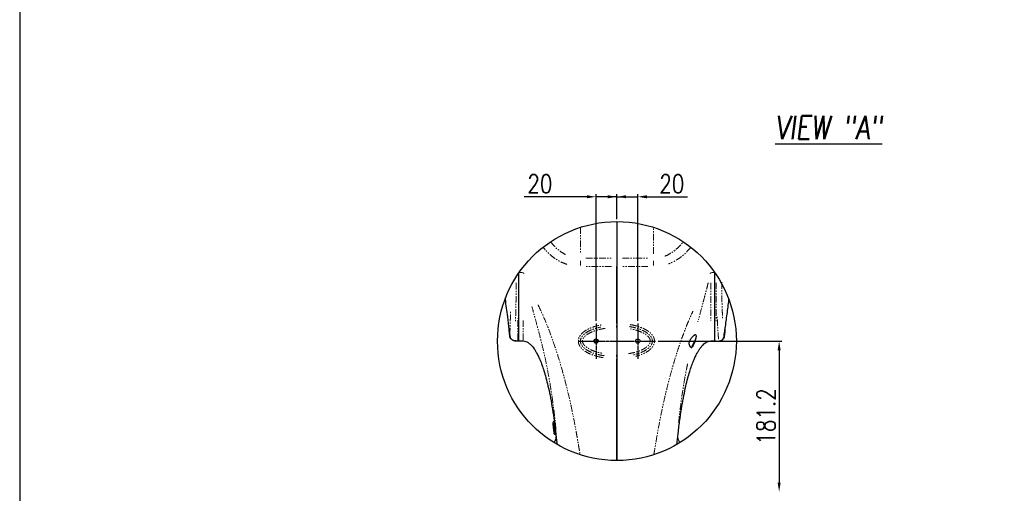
# Model space of a CAD drawing. Header units: millimetres. Extents: x 0 to 7327, y -11399 to -6123.
# Tile 67 of 87: x 0 to 1888, y -8348 to -7440. Entities that reach past the tile are written whole.
import ezdxf

# ---------------------------------------------------------------- set-up
doc = ezdxf.new("R2010")
doc.units = ezdxf.units.MM
for name, pattern in [('AM_ISO08W050', [18, 12, -1.5, 3, -1.5]), ('AM_ISO08W050x2', [9, 6, -0.75, 1.5, -0.75]), ('SLD-가상선(이점쇄선)', [12.7, 6.35, -1.27, 1.27, -1.27, 1.27, -1.27]), ('SLD-실선', [0])]:
    doc.linetypes.add(name, pattern=pattern)
for name, color, linetype, lineweight in [('AM_7', 4, 'AM_ISO08W050', 25), ('AM_8', 1, 'Continuous', 25), ('LineThick', 7, 'Continuous', 30)]:
    doc.layers.add(name, color=color, linetype=linetype, lineweight=lineweight)
doc.styles.add('HHI_Dims', font='simplex.shx', dxfattribs={"width": 0.8, "bigfont": 'whgtxt.shx'})
doc.styles.add('ROMANS', font='romans.shx', dxfattribs={"width": 0.8, "oblique": 7.5, "height": 3})
doc.dimstyles.new('HHI_Standard$0', dxfattribs={"dimtxt": 3.5, "dimasz": 3.5, "dimexe": 1, "dimexo": 1, "dimgap": 1.5, "dimtad": 1, "dimdec": 0, "dimdsep": 46, "dimtxsty": 'HHI_Dims', "dimcen": 0, "dimclrd": 1, "dimclre": 1, "dimclrt": 1, "dimadec": 3, "dimazin": 2, "dimtp": 0.1, "dimtm": 0.1, "dimtfac": 0.65, "dimtdec": 0, "dimtmove": 0, "dimatfit": 3, "dimldrblk": 'OPEN30', "dimfxl": 1, "dimlwd": -1, "dimlwe": -1, "dimarcsym": 1})

# ---------------------------------------------------------------- blocks, each defined once
blk = doc.blocks.new('name')
blk.add_lwpolyline([(8740.1, 6033.8), (1413.4, 6033.8), (1413.4, 758), (8740.1, 758)], close=True)
blk = doc.blocks.new('A$C42FD2E04')
at = {"color": 7, "linetype": 'SLD-실선', "lineweight": 25}
for p, q in [((297.72, 807.84), (297.72, 772.77)), ((297.72, 772.77), (297.72, 764.72)), ((297.72, 764.72), (297.72, 710.32)), ((297.72, 710.33), (297.72, 764.72)), ((203.72, 693.43), (203.72, 758.72)), ((207.72, 758.97), (208.05, 758.04)), ((387.4, 758.04), (387.72, 758.97)), ((391.72, 693.43), (391.72, 758.72)), ((297.72, 710.33), (297.72, 708.33)), ((297.72, 706.35), (297.72, 708.33)), ((194.93, 699.03), (195.03, 698.16)), ((195.03, 698.11), (194.93, 698.98)), ((297.72, 706.35), (297.72, 680.32)), ((297.72, 706.34), (297.72, 680.33)), ((371.72, 698.94), (371.76, 698.98)), ((400.53, 699.03), (400.53, 699.03)), ((195.72, 695.82), (195.72, 696.18)), ((195.92, 695.62), (196.17, 695.62)), ((199.99, 693.66), (200.11, 693.66)), ((200.72, 693.43), (202.72, 693.43)), ((203.72, 693.43), (207.72, 693.43)), ((387.72, 693.43), (391.72, 693.43)), ((392.72, 693.12), (394.72, 693.12)), ((395.32, 693.35), (395.7, 693.35)), ((395.7, 693.35), (395.7, 693.35)), ((400.4, 697.85), (400.4, 697.85)), ((400.61, 697.42), (400.67, 697.78)), ((297.72, 678.32), (297.72, 680.32)), ((297.72, 678.32), (297.72, 676.37)), ((297.72, 676.38), (297.72, 578.83)), ((297.72, 578.83), (297.72, 676.37)), ((237.32, 616), (236.95, 616)), ((237.45, 613.84), (237.08, 613.84)), ((237.32, 616), (237.32, 616)), ((237.45, 613.83), (237.45, 613.83)), ((236.97, 610.25), (236.97, 610.21)), ((237.09, 608.94), (237, 609.68)), ((237.05, 610.24), (237.03, 610.4)), ((237.69, 604.39), (237.58, 605.45)), ((237.59, 608.49), (238.2, 608.49)), ((237.94, 605.5), (238.55, 605.5)), ((238.2, 608.5), (238.2, 608.5)), ((238.55, 605.5), (238.55, 605.5)), ((238.79, 603.94), (238.19, 603.94))]:
    blk.add_line(p, q, dxfattribs=at)
at = {"color": 8, "linetype": 'SLD-가상선(이점쇄선)', "lineweight": 18}
for p, q in [((262.72, 802.36), (262.72, 777.05)), ((332.72, 777.05), (332.72, 802.36)), ((262.72, 765.92), (262.72, 770.31)), ((267.97, 772.77), (292.47, 772.77)), ((292.47, 764.72), (267.97, 764.72)), ((302.97, 772.77), (327.47, 772.77)), ((327.47, 764.72), (302.97, 764.72)), ((332.72, 765.92), (332.72, 770.31)), ((207.12, 758.97), (204.32, 758.97)), ((388.32, 758.97), (391.12, 758.97)), ((392.72, 749.29), (392.72, 711.31)), ((202.72, 694.22), (202.72, 714.93)), ((400.42, 698.03), (400.51, 698.86)), ((400.79, 698.8), (400.7, 697.98)), ((400.81, 698.98), (400.8, 698.98)), ((195.92, 695.9), (195.92, 695.62)), ((200.72, 693.71), (200.72, 693.43)), ((394.72, 693.12), (394.72, 693.4)), ((400.67, 697.81), (400.66, 697.81)), ((369.08, 686.76), (368.79, 686.71)), ((236.95, 616), (236.95, 616)), ((236.95, 615.94), (236.96, 615.76)), ((237.26, 616), (237.01, 616)), ((237.08, 613.84), (237.08, 613.83)), ((237.08, 613.83), (237.09, 613.73)), ((237.09, 613.71), (237.09, 613.54)), ((237.39, 613.83), (237.14, 613.83)), ((237.14, 613.73), (237.4, 613.73)), ((237.32, 616), (237.32, 616)), ((237.52, 614.17), (237.45, 614.72)), ((237.45, 613.73), (237.45, 613.83)), ((237.61, 613.86), (237.55, 613.85)), ((237.13, 612.85), (237.32, 611.32)), ((237.51, 613.18), (237.16, 613.18)), ((237.43, 611), (237.78, 611)), ((237.48, 610.44), (237.5, 610.24)), ((237.5, 610.21), (237.5, 610.05)), ((237.51, 609.57), (237.57, 609.05)), ((237.8, 610.45), (237.54, 610.45)), ((237.56, 610.23), (237.82, 610.23)), ((237.93, 609.68), (237.57, 609.68)), ((237.59, 608.88), (237.59, 608.67)), ((237.82, 611.32), (237.63, 612.85)), ((237.63, 608.47), (237.64, 608.43)), ((237.66, 608.94), (238.01, 608.94)), ((237.72, 607.92), (237.91, 606.29)), ((238.11, 608.27), (237.76, 608.27)), ((237.86, 610.47), (237.86, 610.63)), ((237.87, 610.24), (237.86, 610.44)), ((237.94, 605.88), (237.94, 605.67)), ((238.08, 609.05), (238.01, 609.57)), ((238.02, 605.94), (238.37, 605.94)), ((238.09, 605.34), (238.17, 604.59)), ((238.19, 608.5), (238.18, 608.54)), ((238.18, 608.3), (238.18, 608.36)), ((238.19, 604.36), (238.19, 604.08)), ((238.41, 606.29), (238.22, 607.92)), ((238.26, 604.43), (238.6, 604.43)), ((238.55, 605.5), (238.54, 605.54)), ((238.66, 604.59), (238.58, 605.34))]:
    blk.add_line(p, q, dxfattribs=at)
at = {"color": 7, "linetype": 'SLD-실선', "lineweight": 25, "flags": 128}
for points in [[(200, 693.72), (200, 693.71), (199.99, 693.71)], [(199.99, 693.71), (200.18, 693.71), (200.58, 693.71)], [(199.99, 693.66), (199.99, 693.66), (199.99, 693.66)], [(395.44, 693.4), (395.45, 693.4), (395.45, 693.4)]]:
    blk.add_lwpolyline(points, dxfattribs=at)
at = {"color": 8, "linetype": 'SLD-가상선(이점쇄선)', "lineweight": 18, "flags": 128}
for points in [[(237.37, 616), (237.42, 616.01), (237.52, 616.04)], [(237.02, 610.49), (236.99, 610.42), (236.97, 610.32)]]:
    blk.add_lwpolyline(points, dxfattribs=at)
at = {"color": 7, "linetype": 'SLD-실선', "lineweight": 25}
for centre, radius in [((277.72, 693.32), 2), ((277.72, 693.32), 1.65), ((317.72, 693.32), 2)]:
    blk.add_circle(centre, radius, dxfattribs=at)
at = {"color": 8, "linetype": 'SLD-가상선(이점쇄선)', "lineweight": 18}
for centre, radius, start, end in [((297.73, 708.41), 0.0826, 266.97711, 272.0978), ((236.93, 615.53), 0.469, 100.48187, 153.2865), ((237.07, 613.34), 0.492, 103.23035, 162.97386), ((237.08, 613.23), 0.491, 103.25979, 163.00646), ((236.69, 613.44), 0.29, 250.9338, 278.74218), ((236.96, 611.26), 0.291, 250.68898, 278.44291), ((237.49, 609.74), 0.488, 113.62764, 172.91107), ((237.11, 609.95), 0.295, 250.81855, 278.19659), ((237.2, 609.21), 0.294, 250.70613, 278.16375), ((237.29, 608.53), 0.288, 250.25306, 278.23971), ((237.55, 606.21), 0.291, 250.09634, 277.8544), ((234.53, 637.65), 32.34, 275.65581, 276.09615), ((234.35, 640.15), 35.92, 275.56896, 276.01677), ((237.98, 612.92), 0.291, 71.02182, 98.71223), ((237.88, 610.92), 0.469, 280.44038, 333.94967), ((238.25, 610.74), 0.292, 70.78677, 98.45193), ((238.6, 604.96), 3.34, 92.47485, 96.12458), ((238.39, 609.41), 0.296, 70.88548, 98.14955), ((238.48, 608.67), 0.295, 70.74209, 98.13727), ((238.83, 602.96), 3, 90.57686, 95.84953), ((241, 584.28), 21.36, 95.49335, 96.05052), ((239.37, 601.35), 3.14, 93.73736, 96.25287)]:
    blk.add_arc(centre, radius, start, end, dxfattribs=at)
at = {"color": 7, "linetype": 'SLD-실선', "lineweight": 25}
for centre, radius, start, end in [((195.92, 695.82), 0.2, 180, 270), ((200.72, 694.43), 1, 225.91336, 270), ((202.72, 694.43), 1, 270, 0), ((392.72, 694.12), 1, 180, 270), ((394.72, 694.12), 1, 270, 313.02856), ((399.52, 695.82), 0.2, 270, 0), ((297.73, 678.97), 0.645, 269.72461, 270.82617), ((236.95, 615.5), 0.496, 162.28627, 187.32937), ((236.95, 615.5), 0.5, 90, 162.37514), ((237.08, 613.34), 0.5, 90, 183.17262), ((237.45, 614.23), 0.5, 269.94801, 348.70311), ((237.45, 614.33), 0.498, 292.43675, 353.26503), ((237.09, 613.23), 0.5, 183.63084, 187.17406), ((237.48, 609.95), 0.499, 89.85688, 186.60537), ((237.59, 608.99), 0.5, 186.68929, 270), ((237.94, 606), 0.5, 186.34872, 270), ((238.08, 605.5), 0.5, 165.05117, 186.16066), ((238.19, 604.44), 0.5, 186.04814, 270), ((237.87, 610.73), 0.499, 269.86981, 6.70977), ((238.18, 608.21), 0.5, 28.31695, 90)]:
    blk.add_arc(centre, radius, start, end, dxfattribs=at)
at = {"color": 8, "linetype": 'SLD-가상선(이점쇄선)', "lineweight": 18}
for centre, major_axis, ratio, start_param, end_param in [((361.24, 757.12), (1795.18, -0.3), 0.035477, 4.622455, 4.62286), ((234.21, 757.12), (1804.08, 0.3), 0.035475, 4.801475, 4.801876)]:
    blk.add_ellipse(centre, major_axis=major_axis, ratio=ratio, start_param=start_param, end_param=end_param, dxfattribs=at)
for points, knots in [([(234.18, 788.58), (235.53, 786.76), (238.55, 783.24), (243.48, 778.98), (247.17, 776.96), (248.78, 776.08)], [0.601246, 0.601246, 0.601246, 0.601246, 0.7414245, 0.887485, 1, 1, 1, 1]), ([(343.54, 774.79), (343.76, 774.85), (345.89, 775.45), (349.58, 777.57), (354.58, 781.09), (358.39, 784.93), (360.52, 787.58), (361.27, 788.59)], [0, 0, 0, 0, 0.0133942, 0.1311192, 0.2489531, 0.3773077, 0.4519211, 0.4519211, 0.4519211, 0.4519211]), ([(249.68, 766.85), (247.9, 767.52), (244.32, 768.86), (239.33, 771.72), (234.71, 775.13), (230.55, 779.01), (228.07, 781.86), (226.91, 783.32)], [0, 0, 0, 0, 0.0980317, 0.1970147, 0.2954337, 0.3941994, 0.4900804, 0.4900804, 0.4900804, 0.4900804]), ([(368.53, 783.32), (367.55, 782.08), (364.83, 778.91), (359.97, 774.41), (353.79, 770.16), (349.31, 768.25), (347.06, 767.29)], [0.5525701, 0.5525701, 0.5525701, 0.5525701, 0.6308782, 0.7590944, 0.8795828, 1, 1, 1, 1]), ([(201.04, 749.21), (201.04, 748.97), (201.08, 746.94), (201.09, 743.17), (201.06, 737.99), (200.99, 733), (200.89, 728.17), (200.78, 723.51), (200.67, 719.07), (200.55, 714.91), (200.48, 712.41), (200.45, 711.16)], [0, 0, 0, 0, 0.016372, 0.140903, 0.265436, 0.386402, 0.507369, 0.631794, 0.756219, 0.87811, 1, 1, 1, 1]), ([(385.22, 749.18), (384.91, 747.96), (384.07, 744.64), (382.56, 738.8), (380.68, 731.72), (378.2, 722.55), (376.4, 715.92), (375.26, 711.74)], [0, 0, 0, 0, 0.097037, 0.26312, 0.4647, 0.663209, 1, 1, 1, 1]), ([(387.72, 749.16), (387.72, 746.87), (387.72, 741.81), (387.72, 734.24), (387.72, 726.61), (387.72, 719.46), (387.72, 715.26), (387.72, 713.17)], [0, 0, 0, 0, 0.171342, 0.378507, 0.585671, 0.792836, 1, 1, 1, 1]), ([(398.25, 749.68), (398.23, 748.27), (398.18, 745.23), (398.2, 740.61), (398.27, 735.83), (398.38, 731.2), (398.52, 726.8), (398.68, 722.61), (398.85, 718.61), (398.97, 716.16), (399.03, 714.93)], [0, 0, 0, 0, 0.107715, 0.232751, 0.361497, 0.490247, 0.615906, 0.741566, 0.870783, 1, 1, 1, 1]), ([(222.06, 728.13), (223.07, 725.99), (226.2, 719.4), (231.11, 707.94), (236.43, 693.7), (241.33, 678.98), (245.74, 663.95), (249.66, 648.88), (253.09, 634.46), (256.01, 620.6), (257.91, 610.58), (259.07, 603.98), (259.6, 600.92), (260.08, 598.06), (260.54, 595.27), (260.91, 593.14), (261.27, 591.12), (261.63, 589.05), (262.05, 586.7), (262.34, 585.05), (262.45, 584.4)], [0, 0, 0, 0, 0.0463588, 0.1432866, 0.2444531, 0.3444851, 0.4479038, 0.5519198, 0.6500745, 0.7392359, 0.8303151, 0.8506141, 0.8710087, 0.8914069, 0.9076537, 0.9266386, 0.9341252, 0.9479329, 0.9680621, 0.9810505, 0.9810505, 0.9810505, 0.9810505]), ([(195.08, 699.76), (195.08, 699.77), (195.09, 700.12), (195.12, 701.18), (195.17, 702.98), (195.24, 705.24), (195.31, 707.86), (195.4, 710.8), (195.51, 714.07), (195.62, 717.66), (195.7, 720.31), (195.75, 721.63)], [0, 0, 0, 0, 0.001835, 0.124769, 0.247704, 0.374148, 0.500592, 0.623707, 0.746822, 0.87341, 1, 1, 1, 1]), ([(239.21, 608.75), (239.02, 610.82), (238.35, 618.27), (236.8, 630.95), (234.7, 645.75), (232.4, 659.41), (229.97, 671.96), (227.26, 684.34), (224.3, 696.49), (221.34, 707.54), (218.61, 717.46), (217, 723.42), (216.21, 726.35)], [0, 0, 0, 0, 0.052148, 0.187421, 0.319657, 0.425978, 0.533224, 0.638581, 0.742211, 0.84565, 0.924141, 1, 1, 1, 1]), ([(333.03, 584.41), (333.46, 586.81), (334.63, 593.55), (336.58, 605.38), (339.22, 619.51), (341.92, 632.34), (344.4, 643.08), (346.7, 652.27), (349.11, 661.55), (351.75, 670.92), (354.55, 680.14), (357.5, 689.14), (360.36, 697.22), (363, 704.27), (365.42, 710.37), (367.88, 716.21), (369.63, 720.03), (370.49, 721.93)], [0.0303923, 0.0303923, 0.0303923, 0.0303923, 0.0800734, 0.169905, 0.2747199, 0.3730547, 0.4366713, 0.4991631, 0.565656, 0.6317025, 0.6972178, 0.7614318, 0.8243763, 0.8713086, 0.9145296, 0.9577452, 1, 1, 1, 1]), ([(207.72, 694.21), (207.72, 694.71), (207.72, 695.75), (207.72, 698.65), (207.72, 702.52), (207.72, 707.31), (207.72, 711.22), (207.72, 713.17)], [0, 0, 0, 0, 0.194664, 0.395998, 0.597332, 0.798666, 1, 1, 1, 1]), ([(284.6, 677.5), (283.84, 677.6), (280.53, 678.05), (275.91, 679.42), (270.82, 681.43), (267.52, 683.26), (264.99, 685.16), (263.28, 686.87), (261.98, 688.69), (260.98, 690.83), (260.55, 693.47), (261.04, 696), (261.98, 697.97), (263.18, 699.72), (264.9, 701.47), (267.76, 703.62), (271.69, 705.7), (277.21, 707.72), (281.24, 708.59), (283.55, 709.09)], [0, 0, 0, 0, 0.038013, 0.165548, 0.237577, 0.309476, 0.351994, 0.394433, 0.428587, 0.462663, 0.510616, 0.558608, 0.588399, 0.618235, 0.663627, 0.709127, 0.795736, 0.882576, 1, 1, 1, 1]), ([(297.72, 710.03), (297.73, 709.9), (297.73, 709.55), (297.73, 709.26), (297.73, 709.07)], [0, 0, 0, 0, 0.357078, 1, 1, 1, 1]), ([(310.53, 709.09), (311.18, 708.99), (314.28, 708.55), (318.45, 707.29), (322.98, 705.53), (326.19, 703.88), (329.2, 701.83), (331.56, 699.45), (333.18, 696.74), (333.9, 693.85), (333.51, 690.82), (332.28, 688.31), (330.67, 686.33), (328.45, 684.3), (325.39, 682.33), (321.01, 680.29), (317.76, 679.3), (315.86, 678.72)], [0, 0, 0, 0, 0.036171, 0.171597, 0.237283, 0.302912, 0.369638, 0.436038, 0.485312, 0.541267, 0.596288, 0.649037, 0.692434, 0.735924, 0.813589, 0.891459, 1, 1, 1, 1]), ([(395.18, 695.16), (395.12, 695.63), (395, 696.72), (394.8, 699.32), (394.57, 702.78), (394.33, 706.96), (394.1, 711.73), (393.95, 715.38), (393.87, 717.21)], [0, 0, 0, 0, 0.133678, 0.306669, 0.479843, 0.653569, 0.826744, 1, 1, 1, 1]), ([(285.53, 679.32), (284.7, 679.44), (282.1, 679.81), (277.82, 680.88), (272.78, 682.61), (268.65, 684.81), (265.88, 686.97), (264.33, 688.73), (263.27, 690.43), (262.77, 692.04), (262.67, 693.87), (263.06, 695.88), (264.38, 698.05), (266.1, 699.84), (268.5, 701.7), (271.82, 703.54), (276.67, 705.45), (280.26, 706.32), (282.39, 706.83)], [0, 0, 0, 0, 0.046751, 0.14557, 0.24452, 0.342622, 0.404184, 0.438233, 0.47219, 0.515226, 0.530081, 0.57366, 0.62657, 0.668729, 0.710983, 0.794758, 0.878748, 1, 1, 1, 1]), ([(286.46, 705.47), (285.25, 705.3), (281.94, 704.83), (277.34, 703.54), (272.71, 701.77), (269.64, 700.06), (267.47, 698.39), (266.02, 696.9), (264.97, 695.2), (264.67, 693.72), (264.75, 692.42), (265.29, 690.73), (266.91, 688.71), (269.8, 686.46), (273.67, 684.42), (278.46, 682.74), (281.77, 682.02), (283.42, 681.67)], [0, 0, 0, 0, 0.073816, 0.201533, 0.287108, 0.372449, 0.412448, 0.452344, 0.497202, 0.530632, 0.541796, 0.575571, 0.635372, 0.694696, 0.795905, 0.898014, 1, 1, 1, 1]), ([(297.72, 706.64), (297.72, 706.68), (297.73, 706.95), (297.73, 707.18), (297.73, 707.39)], [0, 0, 0, 0, 0.154488, 1, 1, 1, 1]), ([(308.68, 681.31), (309.79, 681.47), (312.96, 681.94), (317.39, 683.23), (321.93, 684.99), (324.93, 686.69), (327.06, 688.35), (328.47, 689.82), (329.49, 691.5), (329.84, 693.33), (329.51, 695.06), (328.61, 696.63), (327.37, 698.02), (325.5, 699.58), (322.04, 701.67), (316.79, 703.76), (312.47, 704.68), (310.32, 705.14)], [0, 0, 0, 0, 0.067757, 0.19336, 0.277251, 0.360913, 0.400206, 0.439398, 0.483681, 0.516906, 0.549091, 0.587586, 0.624401, 0.661314, 0.734404, 0.867001, 1, 1, 1, 1]), ([(309.62, 707.24), (309.97, 707.19), (311.85, 706.94), (315.19, 706.13), (319.6, 704.8), (323.63, 703.04), (326.69, 701.18), (328.79, 699.42), (330.29, 697.73), (331.43, 695.7), (331.87, 693.33), (331.41, 690.84), (330.13, 688.67), (328.44, 686.9), (326.09, 685.05), (322.84, 683.22), (318.45, 681.46), (315.32, 680.63), (313.63, 680.18)], [0, 0, 0, 0, 0.0207349, 0.1098717, 0.1991079, 0.2879778, 0.3646423, 0.4059451, 0.4471541, 0.4951492, 0.5390746, 0.5844471, 0.6392608, 0.6826882, 0.7262154, 0.8122152, 0.8984369, 1, 1, 1, 1]), ([(371.9, 699.23), (372.19, 699.44), (372.77, 699.86), (373.14, 699.49), (373.32, 699.31)], [0, 0, 0, 0, 0.498527, 1, 1, 1, 1]), ([(401.36, 704.64), (401.36, 704.65), (401.41, 704.91), (401.43, 704.82), (401.42, 704.34), (401.33, 703.53), (401.29, 703.13)], [0, 0, 0, 0, 0.018062, 0.35331, 0.685881, 1, 1, 1, 1]), ([(368.26, 687.2), (368.24, 687.21), (368.05, 687.39), (367.5, 688.38), (366.95, 689.96), (366.85, 691.76), (367.23, 693.51), (367.84, 694.54), (368.18, 695.12)], [0, 0, 0, 0, 0.016786, 0.243797, 0.482547, 0.642037, 0.800696, 1, 1, 1, 1]), ([(369.35, 688.15), (369.62, 688.56), (370.18, 689.4), (371.1, 691.27), (371.96, 693.24), (372.39, 694.52), (372.59, 695.12)], [0, 0, 0, 0, 0.2604, 0.528076, 0.776354, 1, 1, 1, 1]), ([(297.72, 680.03), (297.73, 679.9), (297.73, 679.54), (297.73, 679.25), (297.73, 679.06)], [0, 0, 0, 0, 0.368383, 1, 1, 1, 1]), ([(368.8, 686.84), (368.8, 686.87), (368.8, 686.94), (368.76, 687.05), (368.71, 687.14), (368.63, 687.23), (368.56, 687.27), (368.53, 687.29)], [0, 0, 0, 0, 0.169286, 0.37691, 0.58466, 0.792294, 1, 1, 1, 1]), ([(297.73, 678.28), (297.73, 678.26), (297.73, 678.22), (297.73, 678.02), (297.73, 677.89)], [0, 0, 0, 0, 0.36032, 1, 1, 1, 1]), ([(365.44, 671.43), (365.13, 669.93), (364.11, 665.06), (362.61, 656.83), (360.62, 644.88), (358.61, 630.95), (357.42, 620.33), (356.82, 614.96)], [0, 0, 0, 0, 0.0803, 0.260917, 0.438074, 0.715853, 1, 1, 1, 1]), ([(237.38, 610.92), (237.38, 610.91), (237.4, 610.84), (237.42, 610.72), (237.44, 610.63), (237.45, 610.59)], [0, 0, 0, 0, 0.085126, 0.545343, 1, 1, 1, 1]), ([(237.57, 613.26), (237.56, 613.27), (237.55, 613.34), (237.52, 613.46), (237.5, 613.54), (237.49, 613.59)], [0, 0, 0, 0, 0.086819, 0.546546, 1, 1, 1, 1]), ([(237.98, 609.76), (237.98, 609.77), (237.96, 609.84), (237.94, 609.96), (237.92, 610.05), (237.9, 610.09)], [0, 0, 0, 0, 0.084113, 0.544909, 1, 1, 1, 1]), ([(238.26, 608.7), (238.18, 609.31), (238.09, 610.02), (237.97, 610.92), (237.95, 611.05)], [0, 0, 0, 0, 0.847849, 1, 1, 1, 1]), ([(238.79, 603.95), (238.79, 603.95), (238.78, 603.95), (238.77, 603.98), (238.77, 604.01)], [0, 0, 0, 0, 0.154322, 1, 1, 1, 1])]:
    blk.add_open_spline(points, degree=3, knots=knots, dxfattribs=at)
at = {"color": 7, "linetype": 'SLD-실선', "lineweight": 25}
for points, knots in [([(190.45, 733.37), (191.18, 727.79), (192.49, 718.24), (193.66, 708.67), (194.15, 704.7)], [0.90579286, 0.90579286, 0.90579286, 0.90579286, 0.96084555, 1, 1, 1, 1]), ([(400.79, 698.34), (401.06, 700.76), (401.86, 707.7), (403.36, 719.16), (404.54, 728.3), (405.11, 732.94), (405.12, 733.04)], [0, 0, 0, 0, 0.0229177, 0.0657002, 0.1085984, 0.1095418, 0.1095418, 0.1095418, 0.1095418]), ([(297.72, 710.32), (297.72, 710.09), (297.72, 709.64), (297.72, 709.04), (297.72, 708.59), (297.72, 708.38), (297.72, 708.34), (297.72, 708.33)], [0, 0, 0, 0, 0.232819, 0.465611, 0.698401, 0.93117, 1, 1, 1, 1]), ([(297.72, 708.33), (297.72, 708.28), (297.72, 708.18), (297.72, 707.76), (297.72, 707.2), (297.72, 706.7), (297.72, 706.41), (297.72, 706.34)], [0, 0, 0, 0, 0.233301, 0.466602, 0.699894, 0.933223, 1, 1, 1, 1]), ([(194.2, 704.75), (194.2, 704.75), (194.19, 704.8), (194.26, 704.28), (194.41, 703.21), (194.62, 701.6), (194.8, 700.12), (194.91, 699.25), (194.93, 699.03)], [0, 0, 0, 0, 0.022209, 0.24591, 0.46991, 0.695417, 0.922667, 1, 1, 1, 1]), ([(194.2, 704.76), (194.2, 704.76), (194.19, 704.76), (194.2, 704.75), (194.2, 704.75)], [0, 0, 0, 0, 0.624123, 1, 1, 1, 1]), ([(194.93, 698.98), (194.85, 699.63), (194.69, 700.94), (194.47, 702.67), (194.29, 704.04), (194.24, 704.45), (194.21, 704.65)], [0, 0, 0, 0, 0.250357, 0.50092, 0.751253, 1, 1, 1, 1]), ([(368.46, 687.31), (368.47, 687.31), (368.51, 687.3), (368.31, 687.47), (368.04, 687.86), (367.67, 688.53), (367.32, 689.44), (367.08, 690.46), (367.02, 691.55), (367.18, 692.67), (367.58, 693.78), (368.16, 694.86), (368.92, 695.95), (369.83, 697.03), (370.7, 697.96), (371.37, 698.62), (371.63, 698.86), (371.72, 698.94)], [0, 0, 0, 0, 0.031364, 0.082283, 0.146251, 0.220089, 0.299082, 0.366032, 0.427519, 0.491976, 0.554611, 0.621451, 0.697331, 0.785515, 0.881157, 0.958268, 1, 1, 1, 1]), ([(373.32, 699.31), (373.43, 699), (373.63, 698.42), (373.48, 696.87), (373.07, 695.08), (372.41, 693.07), (371.56, 690.93), (370.64, 688.94), (369.76, 687.36), (369.31, 686.96), (369.09, 686.76)], [0, 0, 0, 0, 0.122813, 0.233257, 0.341502, 0.457441, 0.585467, 0.723297, 0.863761, 1, 1, 1, 1]), ([(371.86, 699.05), (371.96, 699.13), (372.18, 699.31), (372.26, 699.31), (372.3, 699.31)], [0, 0, 0, 0, 0.429035, 1, 1, 1, 1]), ([(400.4, 697.85), (400.43, 698.13), (400.47, 698.52), (400.52, 698.92), (400.53, 699.03)], [0, 0, 0, 0, 0.700019, 1, 1, 1, 1]), ([(400.53, 699.03), (400.61, 699.69), (400.77, 701), (401.01, 702.71), (401.2, 703.88), (401.26, 704.19), (401.29, 704.29)], [0, 0, 0, 0, 0.287859, 0.575914, 0.864359, 1, 1, 1, 1]), ([(401.29, 703.13), (401.29, 703.11), (401.25, 702.72), (401.11, 701.5), (400.94, 700.06), (400.84, 699.19), (400.82, 698.98)], [0, 0, 0, 0, 0.022194, 0.438592, 0.858257, 1, 1, 1, 1]), ([(401.28, 704.29), (401.28, 704.29), (401.31, 704.44), (401.34, 704.54), (401.34, 704.54), (401.34, 704.55)], [0, 0, 0, 0, 0.002983, 0.726449, 1, 1, 1, 1]), ([(401.34, 704.55), (401.34, 704.54), (401.33, 704.52), (401.3, 704.47), (401.29, 704.45)], [0, 0, 0, 0, 0.7237641, 1, 1, 1, 1]), ([(195.03, 698.16), (195.15, 697.61), (195.39, 696.49), (196.43, 695.1), (197.83, 694.11), (199.1, 693.75), (199.83, 693.72), (200, 693.72)], [0, 0, 0, 0, 0.233079, 0.466222, 0.699174, 0.931343, 1, 1, 1, 1]), ([(195.72, 696.17), (195.64, 696.28), (195.22, 696.83), (195.11, 697.54), (195.03, 698.11)], [0, 0, 0, 0, 0.18589, 1, 1, 1, 1]), ([(199.99, 693.66), (199.82, 693.67), (199.09, 693.69), (197.84, 694.07), (196.63, 694.82), (196.19, 695.5), (196.06, 695.71)], [0, 0, 0, 0, 0.108967, 0.474721, 0.841694, 1, 1, 1, 1]), ([(200.72, 693.71), (200.72, 693.71), (200.67, 693.71), (200.61, 693.69), (200.54, 693.71), (200.53, 693.71)], [0, 0, 0, 0, 0.02285, 0.775853, 1, 1, 1, 1]), ([(200.58, 693.71), (200.63, 693.71), (200.67, 693.71), (200.72, 693.71), (200.72, 693.71)], [0, 0, 0, 0, 0.952599, 1, 1, 1, 1]), ([(207.72, 693.43), (208.62, 693.34), (210.3, 693.16), (212.37, 692.08), (213.84, 691), (214.83, 690.11), (215.57, 689.37), (216.28, 688.59), (217.26, 687.4), (218.58, 685.6), (220.24, 682.93), (222.12, 679.37), (224.03, 675.13), (225.93, 670.19), (227.82, 664.58), (229.76, 657.91), (231.73, 650.07), (233.69, 640.98), (235.58, 630.62), (237.35, 618.97), (238.64, 608.95), (239.23, 602.81), (239.41, 600.98)], [0, 0, 0, 0, 0.026364, 0.049336, 0.067867, 0.0801, 0.088721, 0.098756, 0.111017, 0.134288, 0.164611, 0.203609, 0.253166, 0.301811, 0.359641, 0.427721, 0.507001, 0.598228, 0.701841, 0.81787, 0.945851, 1, 1, 1, 1]), ([(356.04, 601.03), (356.22, 602.88), (356.81, 609.05), (358.11, 619.07), (359.87, 630.66), (361.74, 640.88), (363.65, 649.76), (365.54, 657.36), (367.4, 663.83), (369.25, 669.45), (371.06, 674.25), (372.82, 678.29), (374.4, 681.45), (375.68, 683.7), (376.8, 685.46), (377.97, 687.14), (379.42, 688.93), (381.15, 690.66), (383.04, 692.08), (385.25, 693.19), (386.89, 693.35), (387.72, 693.43)], [0, 0, 0, 0, 0.054914, 0.182849, 0.298361, 0.40107, 0.489609, 0.566431, 0.632323, 0.688246, 0.741027, 0.783854, 0.818211, 0.845439, 0.860334, 0.87971, 0.90583, 0.928216, 0.951714, 0.975576, 1, 1, 1, 1]), ([(394.72, 693.4), (394.72, 693.4), (394.77, 693.4), (394.82, 693.4), (394.86, 693.4)], [0, 0, 0, 0, 0.047605, 1, 1, 1, 1]), ([(394.91, 693.4), (394.9, 693.4), (394.84, 693.38), (394.77, 693.39), (394.72, 693.4), (394.72, 693.4)], [0, 0, 0, 0, 0.228447, 0.976848, 1, 1, 1, 1]), ([(394.86, 693.4), (394.87, 693.4), (395.07, 693.4), (395.27, 693.4), (395.45, 693.4)], [0, 0, 0, 0, 0.073509, 1, 1, 1, 1]), ([(395.44, 693.4), (395.61, 693.41), (396.34, 693.43), (397.61, 693.8), (399.01, 694.79), (400.04, 696.19), (400.28, 697.3), (400.4, 697.85)], [0, 0, 0, 0, 0.070208, 0.301823, 0.534292, 0.767206, 1, 1, 1, 1]), ([(400.68, 697.81), (400.56, 697.25), (400.32, 696.13), (399.28, 694.73), (397.87, 693.75), (396.6, 693.38), (395.87, 693.36), (395.7, 693.35)], [0, 0, 0, 0, 0.232936, 0.465875, 0.698924, 0.931404, 1, 1, 1, 1]), ([(400.69, 697.87), (400.69, 697.89), (400.72, 698.09), (400.74, 698.26), (400.75, 698.42)], [0, 0, 0, 0, 0.084671, 1, 1, 1, 1]), ([(297.72, 680.33), (297.72, 680.1), (297.72, 679.65), (297.72, 679.05), (297.72, 678.6), (297.72, 678.36), (297.72, 678.34), (297.72, 678.33)], [0, 0, 0, 0, 0.2147668, 0.4295403, 0.6443175, 0.8590789, 1, 1, 1, 1]), ([(297.72, 678.33), (297.72, 678.3), (297.72, 678.26), (297.72, 677.91), (297.72, 677.41), (297.72, 676.86), (297.72, 676.51), (297.72, 676.38)], [0, 0, 0, 0, 0.218332, 0.436667, 0.655008, 0.873393, 1, 1, 1, 1]), ([(236.64, 613.56), (236.62, 613.73), (236.57, 614.2), (236.5, 614.8), (236.45, 615.34), (236.46, 615.4), (236.46, 615.44)], [0, 0, 0, 0, 0.151137, 0.407966, 0.665067, 1, 1, 1, 1]), ([(237.64, 616.12), (237.64, 616.12), (237.6, 616.07), (237.49, 616.02), (237.37, 616.01), (237.32, 616)], [0, 0, 0, 0, 0.034222, 0.526718, 1, 1, 1, 1]), ([(237.64, 613.88), (237.63, 613.88), (237.58, 613.84), (237.51, 613.84), (237.45, 613.84)], [0, 0, 0, 0, 0.1060359, 1, 1, 1, 1]), ([(236.58, 613.31), (236.58, 613.28), (236.59, 613.25), (236.59, 613.21), (236.59, 613.2)], [0, 0, 0, 0, 0.700002, 1, 1, 1, 1]), ([(236.86, 610.99), (236.82, 611.32), (236.73, 612.05), (236.64, 612.77), (236.59, 613.17)], [0, 0, 0, 0, 0.453613, 1, 1, 1, 1]), ([(236.99, 609.89), (236.98, 609.92), (236.98, 609.96), (236.96, 610.16), (236.93, 610.44), (236.89, 610.73), (236.87, 610.92), (236.86, 610.99)], [0, 0, 0, 0, 0.213079, 0.426045, 0.639688, 0.85466, 1, 1, 1, 1]), ([(236.96, 610.48), (236.96, 610.42), (236.96, 610.35), (236.97, 610.27), (236.97, 610.25)], [0, 0, 0, 0, 0.700002, 1, 1, 1, 1]), ([(237, 609.68), (237, 609.71), (236.99, 609.78), (236.99, 609.86), (236.99, 609.89)], [0, 0, 0, 0, 0.498029, 1, 1, 1, 1]), ([(237.18, 608.27), (237.17, 608.37), (237.15, 608.59), (237.12, 608.8), (237.11, 608.87), (237.11, 608.88)], [0, 0, 0, 0, 0.4874177, 0.9750951, 1, 1, 1, 1]), ([(237.45, 605.94), (237.41, 606.27), (237.32, 607.05), (237.24, 607.82), (237.18, 608.27)], [0, 0, 0, 0, 0.424866, 1, 1, 1, 1]), ([(238.24, 608.48), (238.27, 608.48), (238.35, 608.48), (238.46, 608.43), (238.56, 608.35), (238.62, 608.27), (238.66, 608.19), (238.68, 608.14), (238.68, 608.1), (238.69, 608.09), (238.69, 608.08), (238.69, 608.07), (238.69, 608.08), (238.69, 608.08)], [0, 0, 0, 0, 0.126967, 0.326154, 0.492379, 0.63257, 0.746879, 0.832473, 0.873548, 0.899797, 0.924672, 0.960237, 1, 1, 1, 1]), ([(238.56, 605.49), (238.58, 605.49), (238.65, 605.5), (238.76, 605.45), (238.87, 605.38), (238.95, 605.3), (239, 605.22), (239.02, 605.16), (239.03, 605.12), (239.04, 605.1), (239.04, 605.09), (239.04, 605.08), (239.04, 605.08), (239.04, 605.08)], [0, 0, 0, 0, 0.075666, 0.28369, 0.453668, 0.597348, 0.716633, 0.809596, 0.861556, 0.89356, 0.92184, 0.960429, 1, 1, 1, 1]), ([(239.34, 602.16), (239.34, 602.16), (239.34, 602.16), (239.35, 601.95), (239.34, 601.58), (239.3, 601.06), (239.2, 600.37), (239, 599.5), (238.64, 598.44), (238.07, 597.27), (237.54, 596.49), (237.24, 596.11)], [0, 0, 0, 0, 0.0673977, 0.1584236, 0.2282736, 0.2874386, 0.3421857, 0.3966461, 0.4556754, 0.5222794, 0.5934353, 0.5934353, 0.5934353, 0.5934353]), ([(238.79, 603.93), (238.83, 603.93), (238.91, 603.93), (239.02, 603.89), (239.08, 603.84), (239.1, 603.82)], [0, 0, 0, 0, 0.326367, 0.774504, 1, 1, 1, 1]), ([(239.45, 600.99), (239.49, 600.67), (239.57, 599.8), (239.81, 597.69), (240.04, 595.64), (240.17, 594.45), (240.18, 594.34)], [0, 0, 0, 0, 0.1039458, 0.2821425, 0.4603454, 0.4778678, 0.4778678, 0.4778678, 0.4778678]), ([(355.26, 594.34), (355.33, 594.97), (355.51, 596.62), (355.76, 598.87), (355.95, 600.47), (355.99, 600.99), (356, 601.04)], [0.5224657, 0.5224657, 0.5224657, 0.5224657, 0.6254597, 0.8038775, 0.982289, 1, 1, 1, 1]), ([(358.21, 596.11), (358.18, 596.14), (357.89, 596.52), (357.39, 597.26), (356.86, 598.33), (356.51, 599.31), (356.29, 600.15), (356.18, 600.83), (356.12, 601.36), (356.1, 601.72), (356.1, 601.85), (356.1, 601.91)], [0.4775355, 0.4775355, 0.4775355, 0.4775355, 0.4834002, 0.5599273, 0.631137, 0.6961462, 0.7557407, 0.8137026, 0.8750397, 0.9443164, 1, 1, 1, 1])]:
    blk.add_open_spline(points, degree=3, knots=knots, dxfattribs=at)
at = {"layer": 'AM_8'}
blk.add_circle((297.72, 693.33), 114.5, dxfattribs=at)
blk = doc.blocks.new('*D98')
at = {"layer": 'AM_8', "color": 1, "transparency": 16777216}
for p, q in [((1145.2, -7822.4), (1145.2, -7774.8)), ((1185.2, -8017.4), (1185.2, -7774.8)), ((1127.7, -7779.8), (1110.2, -7779.8)), ((1145.2, -7779.8), (1185.2, -7779.8)), ((1202.7, -7779.8), (1280.5, -7779.8))]:
    blk.add_line(p, q, dxfattribs=at)
for points in [[(1127.7, -7776.8), (1127.7, -7782.7), (1145.2, -7779.8)], [(1202.7, -7776.8), (1202.7, -7782.7), (1185.2, -7779.8)]]:
    blk.add_solid(points, dxfattribs=at)
at = {"layer": 'Defpoints', "color": 0, "transparency": 16777216}
for p in [(1185.2, -7779.8), (1145.2, -7827.4), (1185.2, -8022.4)]:
    blk.add_point(p, dxfattribs=at)
at = {"layer": 'AM_8', "color": 1, "transparency": 16777216, "insert": (1250.4, -7754.8), "char_height": 35, "attachment_point": 5, "style": 'HHI_Dims'}
blk.add_mtext('20', dxfattribs=at)
blk = doc.blocks.new('_Open30')
at = {"color": 0, "linetype": 'ByBlock', "lineweight": -2}
for p, q in [((-1, 0.27), (0, 0)), ((0, 0), (-1, -0.27)), ((0, 0), (-1, 0))]:
    blk.add_line(p, q, dxfattribs=at)
blk = doc.blocks.new('*D99')
at = {"layer": 'AM_8', "color": 1, "transparency": 16777216}
for p, q in [((1105.2, -8017.4), (1105.2, -7774.8)), ((1145.2, -7822.4), (1145.2, -7774.8)), ((1087.7, -7779.8), (967.3, -7779.8)), ((1145.2, -7779.8), (1105.2, -7779.8)), ((1162.7, -7779.8), (1180.2, -7779.8))]:
    blk.add_line(p, q, dxfattribs=at)
for points in [[(1087.7, -7776.8), (1087.7, -7782.7), (1105.2, -7779.8)], [(1162.7, -7776.8), (1162.7, -7782.7), (1145.2, -7779.8)]]:
    blk.add_solid(points, dxfattribs=at)
at = {"layer": 'Defpoints', "color": 0, "transparency": 16777216}
for p in [(1145.2, -7779.8), (1145.2, -7827.4), (1105.2, -8022.4)]:
    blk.add_point(p, dxfattribs=at)
at = {"layer": 'AM_8', "color": 1, "transparency": 16777216, "insert": (997.4, -7754.8), "char_height": 35, "attachment_point": 5, "style": 'HHI_Dims'}
blk.add_mtext('20', dxfattribs=at)
blk = doc.blocks.new('*D100')
at = {"layer": 'AM_8', "color": 1, "transparency": 16777216}
for p, q in [((1224.2, -8056.4), (1461.2, -8056.4)), ((1456.2, -8073.9), (1456.2, -8327.6))]:
    blk.add_line(p, q, dxfattribs=at)
for points in [[(1453.3, -8073.9), (1459.1, -8073.9), (1456.2, -8056.4)], [(1453.3, -8327.6), (1459.1, -8327.6), (1456.2, -8345.1)]]:
    blk.add_solid(points, dxfattribs=at)
at = {"layer": 'Defpoints', "color": 0, "transparency": 16777216}
for p in [(1219.2, -8056.4), (1219.2, -8345.1), (1456.2, -8345.1)]:
    blk.add_point(p, dxfattribs=at)
at = {"layer": 'AM_8', "color": 1, "transparency": 16777216, "insert": (1431.2, -8200.7), "char_height": 35, "attachment_point": 5, "rotation": 90, "style": 'HHI_Dims'}
blk.add_mtext('181.2', dxfattribs=at)

msp = doc.modelspace()

# ---------------------------------------------------------------- linework, layer by layer
at = {"layer": 'AM_7', "linetype": 'AM_ISO08W050x2'}
for p, q in [((1105.21, -8022.4), (1105.21, -8090.4)), ((1185.21, -8022.4), (1185.21, -8090.4)), ((1071.21, -8056.4), (1219.21, -8056.4))]:
    msp.add_line(p, q, dxfattribs=at)

# ---------------------------------------------------------------- block references
msp.add_blockref('name', (-1413.43, -12157.11))
at = {"layer": 'AM_8', "xscale": 2, "yscale": 2, "zscale": 2}
msp.add_blockref('A$C42FD2E04', (549.76, -9443.03), dxfattribs=at)

# ---------------------------------------------------------------- texts
at = {"layer": 'LineThick', "insert": (1424.21, -7624.77), "char_height": 34.125, "width": 301.9328, "attachment_point": 1, "style": 'ROMANS'}
msp.add_mtext('{\\H1.3x;\\L\\C1; VIEW "A"}', dxfattribs=at)

# ---------------------------------------------------------------- dimensions: what is measured, and where the dimension line sits
at = {"layer": 'AM_8'}
dim = msp.add_linear_dim(base=(1145.21, -7779.76), p1=(1105.21, -8022.4), p2=(1145.21, -7827.36), dimstyle='HHI_Standard$0', override={"dimscale": 5, "dimtxt": 7, "dimlfac": 0.5}, dxfattribs=at)
dim.commit()
dim.dimension.update_dxf_attribs({"geometry": '*D99', "text_midpoint": (997.44, -7779.76), "dimtype": 160})
dim = msp.add_linear_dim(base=(1185.21, -7779.76), p1=(1145.21, -7827.36), p2=(1185.21, -8022.4), dimstyle='HHI_Standard$0', override={"dimscale": 5, "dimtxt": 7, "dimlfac": 0.5}, dxfattribs=at)
dim.commit()
dim.dimension.update_dxf_attribs({"geometry": '*D98', "text_midpoint": (1250.38, -7754.76)})
dim = msp.add_linear_dim(base=(1456.2, -8345.07), p1=(1219.21, -8056.4), p2=(1219.21, -8345.07), angle=90, text='181.2', dimstyle='HHI_Standard$0', override={"dimscale": 5, "dimtxt": 7, "dimlfac": 0.5, "dimse2": 1}, dxfattribs=at)
dim.commit()
dim.dimension.update_dxf_attribs({"geometry": '*D100', "text_midpoint": (1431.2, -8200.73)})

doc.saveas('drawing.dxf')
